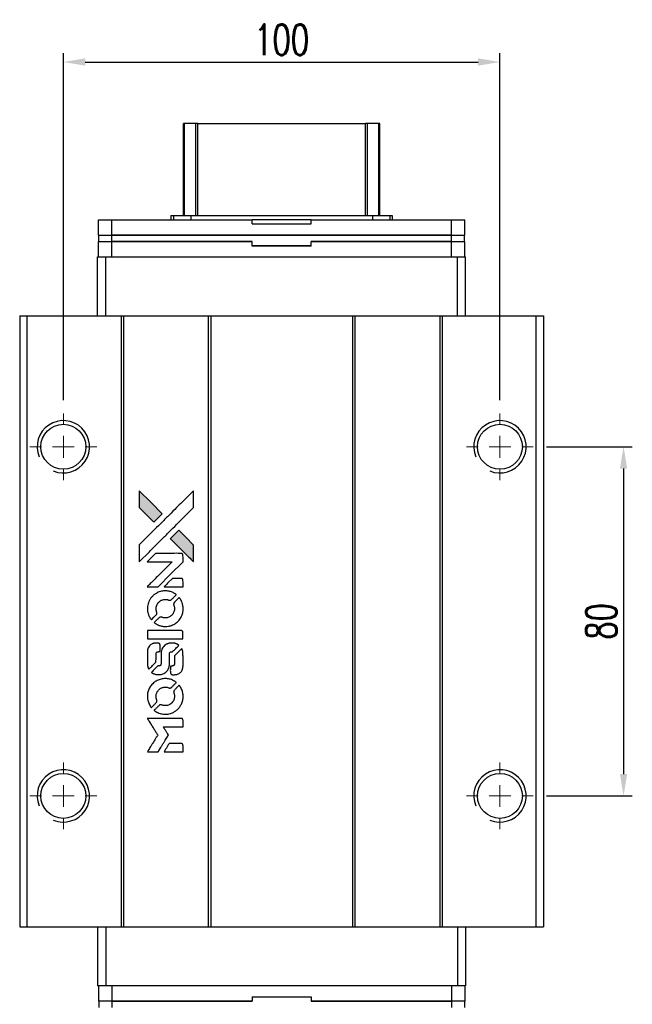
# Model space of a CAD drawing. Header units: millimetres. Extents: x 65 to 613, y 152 to 622.
# Tile 2 of 3: x 97 to 237, y 397 to 622. Entities that reach past the tile are written whole.
import ezdxf

# ---------------------------------------------------------------- set-up
doc = ezdxf.new("R2010")
doc.units = ezdxf.units.MM
doc.header["$LTSCALE"] = 2
doc.header["$PDSIZE"] = -1
doc.layers.add('DIM', color=4, linetype='Continuous')
doc.styles.add('DIM-7', font='SIMPLEX.shx', dxfattribs={"width": 0.7, "bigfont": 'chineset.shx'})
doc.dimstyles.new('CNS', dxfattribs={"dimtxt": 3.5, "dimasz": 2.5, "dimexe": 1, "dimexo": 1.5, "dimgap": 0.09, "dimtad": 0, "dimdsep": 46, "dimtxsty": 'DIM-7', "dimcen": 0.09, "dimclrd": 1, "dimclre": 1, "dimclrt": 4, "dimadec": 0, "dimazin": 0, "dimtfac": 1, "dimtix": 1, "dimtmove": 2, "dimatfit": 3, "dimfxl": 1, "dimtvp": 0.971429, "dimtolj": 1, "dimarcsym": 0})

# ---------------------------------------------------------------- blocks, each defined once
blk = doc.blocks.new('SW_CENTERMARKSYMBOL_3')
at = {"color": 0, "linetype": 'Continuous', "lineweight": 18}
for p, q in [((0, 5), (0, 7.65)), ((0, 0), (0, 2.5)), ((-5, 0), (-7.65, 0)), ((0, 0), (-2.5, 0)), ((0, 0), (0, -2.5)), ((0, 0), (2.5, 0)), ((5, 0), (7.65, 0)), ((0, -5), (0, -7.65))]:
    blk.add_line(p, q, dxfattribs=at)
blk = doc.blocks.new('SW_CENTERMARKSYMBOL_4')
at = {"color": 0, "linetype": 'Continuous', "lineweight": 18}
for p, q in [((0, 5), (0, 7.65)), ((0, 0), (0, 2.5)), ((-5, 0), (-7.65, 0)), ((0, 0), (-2.5, 0)), ((0, 0), (0, -2.5)), ((0, 0), (2.5, 0)), ((5, 0), (7.65, 0)), ((0, -5), (0, -7.65))]:
    blk.add_line(p, q, dxfattribs=at)
blk = doc.blocks.new('SW_CENTERMARKSYMBOL_5')
at = {"color": 0, "linetype": 'Continuous', "lineweight": 18}
for p, q in [((0, 5), (0, 7.65)), ((0, 0), (0, 2.5)), ((-5, 0), (-7.65, 0)), ((0, 0), (-2.5, 0)), ((0, 0), (0, -2.5)), ((0, 0), (2.5, 0)), ((5, 0), (7.65, 0)), ((0, -5), (0, -7.65))]:
    blk.add_line(p, q, dxfattribs=at)
blk = doc.blocks.new('SW_CENTERMARKSYMBOL_6')
at = {"color": 0, "linetype": 'Continuous', "lineweight": 18}
for p, q in [((0, 5), (0, 7.65)), ((0, 0), (0, 2.5)), ((-5, 0), (-7.65, 0)), ((0, 0), (-2.5, 0)), ((0, 0), (0, -2.5)), ((0, 0), (2.5, 0)), ((5, 0), (7.65, 0)), ((0, -5), (0, -7.65))]:
    blk.add_line(p, q, dxfattribs=at)
blk = doc.blocks.new('LOGO')
at = {"linetype": 'Continuous'}
h = blk.add_hatch(color=22, dxfattribs=at)
h.dxf.hatch_style = 1
h.paths.add_polyline_path([(513.28, 1429.74), (513.28, 1427.8), (513.28, 1425.87), (514.96, 1424.21, 0.000288), (515.6, 1423.57, 0.000479), (516.15, 1423.03, 0.000013), (516.64, 1422.54, 0.197177), (516.65, 1422.54, 0.197497), (516.65, 1422.54, 0.00004), (516.94, 1422.82, 0.000834), (517.25, 1423.13, 0.000506), (517.61, 1423.5), (518.57, 1424.46), (515.93, 1427.1)])
h.paths.add_polyline_path([(522.33, 1420.69), (521.37, 1419.73, 0.000476), (521, 1419.36, 0.000789), (520.69, 1419.05, 0.000035), (520.41, 1418.76, 0.19758), (520.41, 1418.76, 0.198396), (520.41, 1418.75, 0.000019), (520.8, 1418.37, 0.000582), (521.22, 1417.94, 0.000351), (521.72, 1417.44, 0.000108), (523.84, 1415.33, 0.000692), (524.92, 1414.26, 0.000077), (525.67, 1413.52, 0.197527), (525.69, 1413.51, 0.410181), (525.71, 1413.52, 0.000493), (525.71, 1413.92, 0.002424), (525.71, 1414.46, 0.000529), (525.72, 1415.41), (525.72, 1417.3), (524.02, 1418.99)])
at = {"color": 22}
for points in [[(514.96, 1424.21, 0.000288), (515.6, 1423.57, 0.000479), (516.15, 1423.03, 0.000013), (516.64, 1422.54, 0.197177), (516.65, 1422.54, 0.197497), (516.65, 1422.54, 0.00004), (516.94, 1422.82, 0.000836), (517.25, 1423.13, 0.000505), (517.61, 1423.5), (518.57, 1424.46), (515.93, 1427.1), (513.28, 1429.74), (513.28, 1427.8), (513.28, 1425.87)], [(515.61, 1415.78, -0.000056), (516.77, 1416.94, -0.000021), (518.39, 1418.56, -0.000021), (520.16, 1420.33, -0.000025), (521.82, 1421.99), (525.72, 1425.87), (525.71, 1427.79), (525.71, 1429.72), (523.09, 1427.12, 0.000274), (521.84, 1425.87, 0.000123), (520.19, 1424.23, 0.000121), (518.45, 1422.5, 0.000165), (516.88, 1420.93), (513.28, 1417.34), (513.28, 1415.4), (513.28, 1413.46)], [(521.72, 1417.44, 0.000108), (523.84, 1415.33, 0.000692), (524.92, 1414.26, 0.000077), (525.67, 1413.52, 0.197527), (525.69, 1413.51, 0.410182), (525.71, 1413.52, 0.000493), (525.71, 1413.92, 0.002424), (525.71, 1414.46, 0.000529), (525.72, 1415.41), (525.72, 1417.3), (524.02, 1418.99), (522.33, 1420.69), (521.37, 1419.73, 0.000476), (521, 1419.36, 0.000789), (520.69, 1419.05, 0.000035), (520.41, 1418.76, 0.19758), (520.41, 1418.76, 0.198396), (520.41, 1418.75, 0.000019), (520.8, 1418.37, 0.000582), (521.22, 1417.94, 0.000351)], [(516.36, 1407.75), (517.6, 1407.75), (520.46, 1410.62), (523.32, 1413.48), (523.32, 1414.28, 0.0008), (523.31, 1414.79, 0.010795), (523.31, 1414.98, 0.030495), (523.29, 1415.08, 0.080372), (523.27, 1415.15, 0.03816), (523.23, 1415.22, 0.041799), (523.17, 1415.28, 0.042486), (523.11, 1415.33, 0.042078), (523.04, 1415.37, 0.099276), (522.95, 1415.39, 0.003302), (522.55, 1415.39, 0.002586), (521.85, 1415.4, 0.000204), (520, 1415.39), (517.04, 1415.39), (516.09, 1414.44), (515.14, 1413.48), (517.99, 1413.47), (520.84, 1413.46), (518.02, 1410.66, 0.000253), (516.93, 1409.58, 0.000412), (516.02, 1408.66, 0.000041), (515.19, 1407.84, 0.041338), (515.16, 1407.8), (515.12, 1407.75)], [(521.16, 1407.75), (523.32, 1407.75), (523.32, 1408.55), (523.31, 1409.36), (523.25, 1409.45, 0.03146), (523.22, 1409.49, 0.026444), (523.19, 1409.54, 0.026444), (523.15, 1409.57, 0.031457), (523.1, 1409.6), (523.01, 1409.66), (521.94, 1409.67), (520.87, 1409.67), (519.94, 1408.72, 0.000745), (519.58, 1408.36, 0.001228), (519.28, 1408.05, 0.000087), (519.01, 1407.77, 0.195134), (519, 1407.76, 0.412117), (519.01, 1407.76, 0.000048), (519.64, 1407.75, 0.00109), (520.34, 1407.75, 0.000653)], [(515.19, 1402.27, 0.023681), (515.24, 1401.94, 0.022402), (515.32, 1401.6, 0.021929), (515.44, 1401.26, 0.020503), (515.59, 1400.93, 0.013745), (515.69, 1400.74, 0.009767), (515.81, 1400.53, 0.009658), (515.93, 1400.35, 0.027804), (516.02, 1400.22), (516.06, 1400.18), (516.66, 1400.77, 0.002053), (516.95, 1401.06, 0.006738), (517.13, 1401.26, 0.007826), (517.26, 1401.39, 0.063909), (517.3, 1401.46, 0.061532), (517.34, 1401.57, 0.068674), (517.35, 1401.68, 0.052072), (517.33, 1401.81, 0.019648), (517.27, 1401.99, -0.018366), (517.21, 1402.2, -0.0288), (517.17, 1402.39, -0.029061), (517.15, 1402.58, -0.019155), (517.15, 1402.81, -0.053809), (517.22, 1403.28, -0.058833), (517.39, 1403.72, -0.058566), (517.66, 1404.11, -0.052525), (518.02, 1404.44, -0.044733), (518.32, 1404.63, -0.040573), (518.67, 1404.76, -0.041123), (519.02, 1404.84, -0.04951), (519.36, 1404.85, -0.017369), (519.52, 1404.84, -0.024255), (519.67, 1404.81, -0.023787), (519.81, 1404.77, -0.015798), (519.96, 1404.71, 0.010631), (520.06, 1404.67, 0.033653), (520.13, 1404.65, 0.037806), (520.2, 1404.64, 0.016307), (520.29, 1404.64, 0.068179), (520.46, 1404.67, 0.095747), (520.6, 1404.74, 0.033418), (520.78, 1404.9, 0.002133), (521.29, 1405.42, 0.001452), (521.57, 1405.71, 0.012393), (521.7, 1405.84, 0.020479), (521.76, 1405.92, 0.344362), (521.76, 1405.95, 0.074287), (521.69, 1406.02, 0.005454), (521.47, 1406.16, 0.008391), (521.24, 1406.3, 0.017097), (521.05, 1406.4, 0.027375), (520.66, 1406.56, 0.02835), (520.27, 1406.68, 0.027723), (519.85, 1406.76, 0.023913), (519.4, 1406.79, 0.027047), (518.87, 1406.78, 0.031685), (518.37, 1406.71, 0.032425), (517.89, 1406.57, 0.031013), (517.43, 1406.38, 0.037914), (516.88, 1406.05, 0.040153), (516.4, 1405.65, 0.039834), (515.98, 1405.18, 0.036173), (515.64, 1404.63, 0.040752), (515.4, 1404.09, 0.035885), (515.24, 1403.5, 0.035491), (515.17, 1402.88, 0.037615)], [(516.85, 1399.42, 0.018008), (517.03, 1399.3, 0.009842), (517.25, 1399.17, 0.009807), (517.48, 1399.05, 0.015716), (517.68, 1398.96, 0.048467), (518.41, 1398.73, 0.045841), (519.19, 1398.64, 0.046006), (519.96, 1398.69, 0.049638), (520.69, 1398.88, 0.064819), (521.64, 1399.39, 0.06695), (522.42, 1400.11, 0.066691), (522.98, 1401.02, 0.063505), (523.3, 1402.06, 0.03135), (523.32, 1402.32, 0.010439), (523.33, 1402.71, 0.010391), (523.32, 1403.11, 0.032408), (523.29, 1403.37, 0.015696), (523.23, 1403.67, 0.018095), (523.15, 1403.96, 0.018551), (523.05, 1404.24, 0.018352), (522.93, 1404.51, 0.015568), (522.84, 1404.68, 0.009832), (522.72, 1404.89, 0.009795), (522.6, 1405.07, 0.023727), (522.5, 1405.21), (522.46, 1405.26), (521.86, 1404.67, 0.001528), (521.53, 1404.34, 0.010022), (521.36, 1404.17, 0.019586), (521.27, 1404.06, 0.061865), (521.22, 1403.98, 0.055054), (521.18, 1403.85, 0.061607), (521.17, 1403.73, 0.048725), (521.19, 1403.58, 0.020221), (521.24, 1403.39, -0.017722), (521.31, 1403.18, -0.02685), (521.34, 1402.99, -0.02759), (521.36, 1402.81, -0.020233), (521.36, 1402.6, -0.04793), (521.3, 1402.21, -0.048386), (521.17, 1401.84, -0.047866), (520.97, 1401.49, -0.044964), (520.7, 1401.19, -0.04333), (520.38, 1400.93, -0.050921), (520.04, 1400.75, -0.051473), (519.67, 1400.64, -0.0459), (519.27, 1400.6, -0.019014), (519.08, 1400.61, -0.024114), (518.9, 1400.63, -0.025081), (518.73, 1400.67, -0.023892), (518.57, 1400.72, 0.008624), (518.44, 1400.77, 0.026486), (518.35, 1400.8, 0.035074), (518.27, 1400.81, 0.02756), (518.18, 1400.81, 0.087163), (518.05, 1400.79, 0.073291), (517.92, 1400.71, 0.028074), (517.73, 1400.55, 0.002594), (517.3, 1400.13), (516.7, 1399.52)], [(519.24, 1395.78), (523.31, 1395.78), (523.31, 1396.58), (523.31, 1397.38), (523.26, 1397.47, 0.071429), (523.21, 1397.55, 0.054799), (523.13, 1397.62, 0.053585), (523.03, 1397.67, 0.060698), (522.93, 1397.7, 0.033975), (522.76, 1397.71), (520.69, 1397.71, 0.000726), (518.66, 1397.71, 0.001084), (516.89, 1397.7), (515.16, 1397.69), (515.16, 1396.73), (515.16, 1395.77)], [(515.18, 1389.81, 0.018538), (515.19, 1389.69, 0.010695), (515.22, 1389.54, 0.01068), (515.25, 1389.4, 0.017678), (515.29, 1389.28, 0.013849), (515.34, 1389.14, 0.011814), (515.4, 1389, 0.004513), (515.46, 1388.86, 0.290035), (515.48, 1388.85, 0.196418), (515.49, 1388.86, 0.000124), (515.73, 1389.09, 0.001477), (516, 1389.35, 0.000898), (516.31, 1389.66), (517.12, 1390.48), (517.13, 1391.49, -0.001471), (517.13, 1392.26, -0.028714), (517.15, 1392.5, -0.097073), (517.19, 1392.63, -0.084199), (517.29, 1392.75, -0.042698), (517.36, 1392.8, -0.053912), (517.43, 1392.84, -0.051004), (517.52, 1392.86, -0.032967), (517.62, 1392.86, 0.00807), (517.67, 1392.86, 0.003023), (517.75, 1392.87, 0.002994), (517.82, 1392.87, 0.003629), (517.9, 1392.88), (518.07, 1392.89), (518.07, 1393.67, 0.001618), (518.07, 1394.04, 0.005206), (518.07, 1394.28, 0.00535), (518.06, 1394.46, 0.060675), (518.05, 1394.52, 0.048484), (518.03, 1394.56, 0.02389), (518.01, 1394.61, 0.022812), (517.98, 1394.65, 0.02462), (517.94, 1394.69, 0.061781), (517.84, 1394.77, 0.080179), (517.74, 1394.81, 0.048561), (517.58, 1394.83, 0.010021), (517.31, 1394.84, 0.016602), (516.95, 1394.83, 0.031409), (516.66, 1394.79, 0.036474), (516.41, 1394.72, 0.03439), (516.16, 1394.62, 0.065928), (515.78, 1394.35, 0.069066), (515.48, 1393.99, 0.065697), (515.28, 1393.55, 0.051559), (515.18, 1393.04, 0.020904), (515.17, 1392.76, 0.000451), (515.17, 1391.42, 0.000419), (515.17, 1390.07, 0.022759)], [(516.23, 1388.03, 0.023289), (516.43, 1387.9, 0.026845), (516.62, 1387.8, 0.026047), (516.83, 1387.72, 0.019751), (517.07, 1387.66, 0.013249), (517.21, 1387.63, 0.025169), (517.32, 1387.61, 0.016532), (517.45, 1387.61, 0.002937), (517.71, 1387.61, 0.003317), (517.94, 1387.61, 0.011808), (518.09, 1387.61, 0.01777), (518.2, 1387.62, 0.021476), (518.3, 1387.64, 0.04325), (518.73, 1387.78, 0.045753), (519.13, 1387.98, 0.04649), (519.47, 1388.25, 0.047672), (519.76, 1388.58, 0.025315), (519.85, 1388.72, 0.015208), (519.94, 1388.9, 0.01512), (520.03, 1389.08, 0.022488), (520.09, 1389.24, 0.027857), (520.16, 1389.5, 0.034138), (520.19, 1389.75, 0.014286), (520.2, 1390.12, 0.00124), (520.2, 1391.08, -0.00103), (520.2, 1391.66, -0.002552), (520.21, 1392.09, -0.001594), (520.21, 1392.42, -0.047676), (520.22, 1392.5, -0.085307), (520.28, 1392.64, -0.097789), (520.38, 1392.75, -0.085947), (520.52, 1392.82, -0.051339), (520.71, 1392.86, 0.014634), (520.78, 1392.86, 0.015028), (520.84, 1392.87, 0.014927), (520.89, 1392.89, 0.059415), (520.93, 1392.9, 0.070595), (520.99, 1392.95, 0.00028), (521.68, 1393.62, 0.000111), (522.38, 1394.32, 0.200239), (522.39, 1394.35, 0.268906), (522.38, 1394.36, 0.001866), (522.21, 1394.46, 0.007532), (522.05, 1394.55, 0.017818), (521.92, 1394.61, 0.013256), (521.79, 1394.66, 0.011636), (521.64, 1394.71, 0.011528), (521.49, 1394.76, 0.012303), (521.34, 1394.8, 0.0423), (521.11, 1394.83, 0.013657), (520.76, 1394.83, 0.013857), (520.42, 1394.82, 0.037428), (520.17, 1394.79, 0.014927), (520.01, 1394.75, 0.0122), (519.83, 1394.69, 0.012518), (519.67, 1394.64, 0.023062), (519.55, 1394.58, 0.065961), (519.09, 1394.27, 0.06055), (518.71, 1393.84, 0.059676), (518.44, 1393.33, 0.060497), (518.3, 1392.77, 0.025683), (518.29, 1392.65, 0.001528), (518.29, 1392.29, 0.002124), (518.28, 1391.83, 0.001173), (518.28, 1391.27, -0.000809), (518.28, 1390.29, -0.017164), (518.27, 1390, -0.063931), (518.24, 1389.85, -0.108429), (518.17, 1389.74, -0.052941), (518.1, 1389.68, -0.063675), (518.02, 1389.63, -0.050562), (517.91, 1389.61, -0.020337), (517.77, 1389.59, 0.009897), (517.68, 1389.59, 0.016482), (517.61, 1389.58, 0.019019), (517.55, 1389.56, 0.06043), (517.51, 1389.55, 0.076267), (517.42, 1389.49, 0.00054), (516.79, 1388.85, 0.000307), (516.15, 1388.19, 0.142594), (516.12, 1388.14, 0.232419), (516.12, 1388.13, 0.022995), (516.15, 1388.1, 0.024627), (516.19, 1388.06, 0.015407)], [(520.45, 1387.92, 0.065483), (520.5, 1387.83, 0.053271), (520.57, 1387.74, 0.052018), (520.66, 1387.67, 0.0556), (520.76, 1387.62, 0.036839), (520.82, 1387.6, 0.026922), (520.9, 1387.59, 0.016905), (521, 1387.59, 0.004317), (521.17, 1387.59, 0.016369), (521.52, 1387.6, 0.029936), (521.81, 1387.64, 0.03418), (522.06, 1387.7, 0.031327), (522.31, 1387.81, 0.046935), (522.61, 1387.99, 0.054053), (522.86, 1388.22, 0.053701), (523.05, 1388.5, 0.045364), (523.19, 1388.83, 0.032479), (523.27, 1389.12, 0.03386), (523.3, 1389.41, 0.013578), (523.32, 1389.88, 0.001155), (523.32, 1391.07, 0.000413), (523.31, 1392.09, 0.005008), (523.3, 1392.48, 0.013199), (523.29, 1392.71, 0.033956), (523.27, 1392.86, 0.013909), (523.23, 1393.03, 0.010864), (523.17, 1393.21, 0.010938), (523.12, 1393.37, 0.028702), (523.07, 1393.48), (523.03, 1393.56), (522.19, 1392.74), (521.36, 1391.92), (521.36, 1390.96, -0.001504), (521.36, 1390.55, -0.00328), (521.36, 1390.24, -0.001901), (521.35, 1389.99, -0.061333), (521.34, 1389.93, -0.063621), (521.31, 1389.85, -0.048633), (521.25, 1389.77, -0.046769), (521.17, 1389.7, -0.047961), (521.09, 1389.64, -0.02678), (521.02, 1389.61, -0.050957), (520.95, 1389.59, -0.029398), (520.87, 1389.58, -0.00401), (520.7, 1389.58), (520.41, 1389.57), (520.41, 1388.8, 0.001061), (520.41, 1388.34, 0.009147), (520.42, 1388.13, 0.020721), (520.43, 1388.01, 0.051619)], [(515.19, 1382.19, 0.024131), (515.24, 1381.84, 0.022344), (515.33, 1381.49, 0.021883), (515.45, 1381.14, 0.020884), (515.6, 1380.79, 0.010669), (515.7, 1380.6, 0.010389), (515.82, 1380.41, 0.010913), (515.93, 1380.23, 0.022227), (516.02, 1380.11), (516.06, 1380.06), (516.67, 1380.68, 0.002452), (516.9, 1380.92, 0.003628), (517.1, 1381.13, 0.001662), (517.28, 1381.32, 0.070159), (517.31, 1381.36, 0.047671), (517.32, 1381.4, 0.018624), (517.33, 1381.45, 0.017921), (517.34, 1381.5, 0.018804), (517.35, 1381.56, 0.018255), (517.35, 1381.64, 0.041312), (517.34, 1381.7, 0.037164), (517.33, 1381.76, 0.012342), (517.29, 1381.84, -0.015101), (517.22, 1382.05, -0.035998), (517.18, 1382.21, -0.033244), (517.16, 1382.38, -0.011249), (517.15, 1382.62, -0.004059), (517.15, 1382.83, -0.019693), (517.16, 1382.94, -0.027943), (517.18, 1383.04, -0.014411), (517.2, 1383.15, -0.033089), (517.3, 1383.43, -0.033887), (517.43, 1383.69, -0.034021), (517.59, 1383.93, -0.033942), (517.78, 1384.14, -0.02816), (518.01, 1384.33, -0.035032), (518.23, 1384.48, -0.035269), (518.48, 1384.6, -0.029196), (518.75, 1384.69, -0.037862), (519.07, 1384.75, -0.043657), (519.37, 1384.75, -0.043064), (519.68, 1384.7, -0.035184), (520, 1384.6, 0.033699), (520.15, 1384.55, 0.052815), (520.28, 1384.53, 0.059167), (520.4, 1384.54, 0.058972), (520.52, 1384.58, 0.059208), (520.61, 1384.64, 0.021125), (520.73, 1384.74, 0.008691), (520.92, 1384.93, 0.000851), (521.37, 1385.39, 0.001873), (521.6, 1385.62, 0.013884), (521.71, 1385.74, 0.022355), (521.76, 1385.81, 0.341453), (521.76, 1385.84, 0.073011), (521.7, 1385.9, 0.004587), (521.48, 1386.04, 0.00748), (521.26, 1386.17, 0.016837), (521.08, 1386.27, 0.028606), (520.66, 1386.46, 0.031352), (520.23, 1386.59, 0.031004), (519.78, 1386.67, 0.0268), (519.3, 1386.69, 0.026698), (518.79, 1386.66, 0.03002), (518.31, 1386.58, 0.030357), (517.85, 1386.45, 0.028554), (517.4, 1386.25, 0.062944), (516.56, 1385.69, 0.062206), (515.88, 1384.94, 0.062448), (515.41, 1384.05, 0.064355), (515.18, 1383.07, 0.017377), (515.17, 1382.88, 0.008369), (515.17, 1382.63, 0.008367), (515.17, 1382.38, 0.01757)], [(516.84, 1379.31, 0.064158), (517.79, 1378.81, 0.06356), (518.83, 1378.56, 0.064004), (519.9, 1378.58, 0.066747), (520.91, 1378.87, 0.04321), (521.54, 1379.22, 0.044737), (522.1, 1379.66, 0.044901), (522.56, 1380.2, 0.044184), (522.93, 1380.81, 0.026293), (523.13, 1381.28, 0.033344), (523.25, 1381.73, 0.033227), (523.32, 1382.19, 0.025815), (523.33, 1382.7, 0.023119), (523.3, 1383.19, 0.031044), (523.22, 1383.62, 0.031337), (523.09, 1384.04, 0.024258), (522.89, 1384.48, 0.015622), (522.81, 1384.63, 0.008495), (522.7, 1384.82, 0.008415), (522.59, 1384.99, 0.020814), (522.5, 1385.11), (522.45, 1385.17), (521.86, 1384.58, 0.002843), (521.42, 1384.14, 0.033917), (521.26, 1383.96, 0.087906), (521.2, 1383.83, 0.073302), (521.17, 1383.67, 0.022047), (521.18, 1383.59, 0.026465), (521.19, 1383.52, 0.022233), (521.21, 1383.44, 0.009985), (521.24, 1383.33, -0.039011), (521.33, 1382.95, -0.044398), (521.36, 1382.58, -0.045096), (521.32, 1382.22, -0.04265), (521.22, 1381.86, -0.071154), (520.94, 1381.35, -0.068827), (520.53, 1380.93, -0.068713), (520.02, 1380.64, -0.070507), (519.45, 1380.51, -0.028605), (519.21, 1380.5, -0.031418), (518.97, 1380.52, -0.031044), (518.74, 1380.57, -0.02668), (518.5, 1380.64, 0.038913), (518.36, 1380.69, 0.043732), (518.22, 1380.71, 0.047754), (518.09, 1380.7, 0.075756), (517.99, 1380.67, 0.07294), (517.93, 1380.63, 0.003456), (517.77, 1380.48, 0.005023), (517.57, 1380.29, 0.002422), (517.31, 1380.03, 0.000819), (517.08, 1379.8, 0.001349), (516.88, 1379.61, 0.0001), (516.71, 1379.43, 0.205335), (516.7, 1379.42, 0.219821), (516.71, 1379.42, 0.002494), (516.75, 1379.39, 0.007089), (516.79, 1379.35, 0.004494)], [(516.38, 1369.92), (517.61, 1369.92), (517.82, 1370.25, -0.000297), (517.94, 1370.46, -0.000037), (518.22, 1370.91, -0.000043), (518.55, 1371.45, -0.000036), (518.9, 1372.02, 0.000044), (519.24, 1372.57, 0.000063), (519.54, 1373.07, 0.000035), (519.8, 1373.49, 0.0009), (519.87, 1373.61), (519.97, 1373.77), (519.84, 1373.99, 0.001175), (519.76, 1374.11, 0.000208), (519.62, 1374.34, 0.000225), (519.45, 1374.62, 0.000203), (519.27, 1374.9, -0.000711), (519.1, 1375.17, -0.001119), (518.96, 1375.4, -0.000263), (518.83, 1375.6, -0.04589), (518.82, 1375.63, -0.519312), (518.84, 1375.65, -0.001914), (519.17, 1375.65, -0.003124), (519.71, 1375.66, -0.000285), (521.07, 1375.66), (523.32, 1375.66), (523.32, 1376.44, 0.001727), (523.32, 1377.01, 0.025279), (523.31, 1377.21, 0.073886), (523.28, 1377.32, 0.07426), (523.21, 1377.42, 0.03264), (523.19, 1377.45, 0.01784), (523.16, 1377.48, 0.017712), (523.12, 1377.51, 0.026854), (523.09, 1377.53), (523.01, 1377.57), (519.07, 1377.57), (515.14, 1377.58), (515.17, 1377.53, -0.004595), (515.19, 1377.5, -0.00016), (515.26, 1377.38, -0.000298), (515.35, 1377.24, -0.000208), (515.45, 1377.08, 0.000986), (515.74, 1376.61, 0.00025), (516.22, 1375.85, 0.000268), (516.72, 1375.05, 0.000436), (517.16, 1374.36, -0.002932), (517.3, 1374.13, -0.004718), (517.41, 1373.94, -0.001113), (517.51, 1373.77, -0.227179), (517.52, 1373.75, -0.045982), (517.51, 1373.73, -0.000145), (517.36, 1373.5, -0.000825), (517.2, 1373.24, -0.000517), (517.02, 1372.94, 0.000056), (516.37, 1371.9, 0.000289), (516.01, 1371.32, 0.000481), (515.75, 1370.89, 0.000418), (515.47, 1370.44), (515.15, 1369.92)], [(521.15, 1369.92), (523.32, 1369.92), (523.32, 1370.7, 0.000842), (523.32, 1371.21, 0.010591), (523.31, 1371.4, 0.028995), (523.3, 1371.5, 0.069543), (523.28, 1371.58, 0.051063), (523.24, 1371.65, 0.039932), (523.18, 1371.72, 0.039414), (523.11, 1371.77, 0.045845), (523.04, 1371.81, 0.094811), (522.96, 1371.83, 0.007124), (522.75, 1371.84, 0.004713), (522.39, 1371.84, 0.000534), (521.56, 1371.84), (520.16, 1371.84), (520.03, 1371.64, 0.000828), (519.68, 1371.07, 0.000879), (519.33, 1370.5, 0.000048), (518.99, 1369.94, 0.137596), (518.99, 1369.92, 0.413028), (518.99, 1369.92, 0.000016), (519.62, 1369.92, 0.000623), (520.32, 1369.92, 0.000374)]]:
    blk.add_lwpolyline(points, format="xyb", close=True, dxfattribs=at)
blk = doc.blocks.new('*D52')
at = {"color": 7, "lineweight": -2}
for p, q in [((106.69, 534.93), (106.69, 614.44)), ((206.69, 534.93), (206.69, 614.44)), ((111.69, 612.44), (201.69, 612.44))]:
    blk.add_line(p, q, dxfattribs=at)
at = {"color": 7}
for points in [[(111.69, 613.28), (111.69, 611.61), (106.69, 612.44)], [(201.69, 613.28), (201.69, 611.61), (206.69, 612.44)]]:
    blk.add_solid(points, dxfattribs=at)
at = {"layer": 'DEFPOINTS', "color": 0}
for p in [(206.69, 612.44), (106.69, 531.93), (206.69, 531.93)]:
    blk.add_point(p, dxfattribs=at)
at = {"color": 7, "insert": (156.69, 617.54), "char_height": 7, "attachment_point": 5, "style": 'DIM-7'}
blk.add_mtext('\\A1;100', dxfattribs=at)
blk = doc.blocks.new('*D53')
at = {"color": 7, "lineweight": -2}
for p, q in [((217.34, 524.28), (237.01, 524.28)), ((235.01, 519.28), (235.01, 449.28)), ((217.34, 444.28), (237.01, 444.28))]:
    blk.add_line(p, q, dxfattribs=at)
at = {"color": 7}
for points in [[(234.18, 519.28), (235.85, 519.28), (235.01, 524.28)], [(234.18, 449.28), (235.85, 449.28), (235.01, 444.28)]]:
    blk.add_solid(points, dxfattribs=at)
at = {"layer": 'DEFPOINTS', "color": 0}
for p in [(214.34, 524.28), (214.34, 444.28), (235.01, 444.28)]:
    blk.add_point(p, dxfattribs=at)
at = {"color": 7, "insert": (229.91, 484.28), "char_height": 7, "attachment_point": 5, "rotation": 90, "style": 'DIM-7'}
blk.add_mtext('\\A1;80', dxfattribs=at)

msp = doc.modelspace()

# ---------------------------------------------------------------- linework, layer by layer
at = {"color": 7, "linetype": 'Continuous', "lineweight": 25}
for p, q in [((134.193, 577.278), (134.193, 598.361)), ((134.433, 577.278), (134.433, 598.361)), ((137.009, 577.278), (137.009, 598.361)), ((137.503, 598.361), (175.883, 598.361)), ((137.503, 577.278), (137.503, 598.361)), ((175.883, 577.278), (175.883, 598.361)), ((176.378, 577.278), (176.378, 598.361)), ((178.954, 577.278), (178.954, 598.361)), ((179.193, 577.278), (179.193, 598.361)), ((114.768, 572.778), (114.768, 576.278)), ((114.768, 576.278), (117.768, 576.278)), ((117.768, 572.778), (117.768, 576.278)), ((117.768, 576.278), (149.943, 576.278)), ((131.341, 577.278), (131.341, 576.278)), ((131.341, 577.278), (131.893, 577.278)), ((131.893, 577.278), (131.893, 576.278)), ((131.893, 577.278), (135.907, 577.278)), ((135.907, 577.278), (135.907, 576.278)), ((135.907, 577.278), (177.479, 577.278)), ((149.943, 575.378), (149.943, 576.278)), ((163.443, 576.278), (149.943, 576.278)), ((149.943, 575.378), (163.443, 575.378)), ((163.443, 575.378), (163.443, 576.278)), ((163.443, 576.278), (195.618, 576.278)), ((177.479, 577.278), (177.479, 576.278)), ((177.479, 577.278), (181.493, 577.278)), ((181.493, 577.278), (181.493, 576.278)), ((181.493, 577.278), (182.046, 577.278)), ((182.046, 577.278), (182.046, 576.278)), ((195.618, 572.778), (195.618, 576.278)), ((195.618, 576.278), (198.618, 576.278)), ((198.618, 572.778), (198.618, 576.278)), ((114.768, 572.778), (117.768, 572.778)), ((114.768, 567.778), (114.768, 571.278)), ((114.768, 571.278), (117.768, 571.278)), ((114.793, 571.278), (114.793, 572.778)), ((117.768, 572.778), (195.618, 572.778)), ((117.768, 567.778), (117.768, 571.278)), ((117.768, 571.278), (149.943, 571.278)), ((117.793, 571.278), (117.793, 572.778)), ((195.593, 572.778), (117.793, 572.778)), ((149.943, 571.278), (117.793, 571.278)), ((149.943, 570.378), (149.943, 571.278)), ((149.943, 570.278), (149.943, 571.278)), ((163.443, 570.378), (163.443, 571.278)), ((163.443, 571.278), (195.618, 571.278)), ((195.593, 571.278), (163.443, 571.278)), ((163.443, 570.278), (163.443, 571.278)), ((195.593, 571.278), (195.593, 572.778)), ((195.618, 572.778), (198.618, 572.778)), ((195.618, 567.778), (195.618, 571.278)), ((195.618, 571.278), (198.618, 571.278)), ((198.593, 571.278), (198.593, 572.778)), ((198.618, 567.778), (198.618, 571.278)), ((149.943, 570.378), (163.443, 570.378)), ((163.443, 570.278), (149.943, 570.278)), ((114.543, 554.278), (114.543, 567.778)), ((114.543, 567.778), (116.443, 567.778)), ((116.443, 554.278), (116.443, 567.778)), ((116.443, 567.778), (196.943, 567.778)), ((196.943, 554.278), (196.943, 567.778)), ((196.943, 567.778), (198.843, 567.778)), ((198.843, 554.278), (198.843, 567.778)), ((96.693, 554.278), (96.693, 414.278)), ((96.693, 554.278), (98.343, 554.278)), ((98.343, 554.278), (98.343, 414.278)), ((98.343, 554.278), (119.943, 554.278)), ((119.943, 554.278), (119.943, 414.278)), ((119.943, 554.278), (120.493, 554.278)), ((120.493, 554.278), (120.493, 414.278)), ((120.493, 554.278), (139.893, 554.278)), ((139.893, 554.278), (139.893, 414.278)), ((139.893, 554.278), (140.443, 554.278)), ((140.443, 554.278), (140.443, 414.278)), ((140.443, 554.278), (172.943, 554.278)), ((172.943, 554.278), (172.943, 414.278)), ((172.943, 554.278), (173.493, 554.278)), ((173.493, 554.278), (173.493, 414.278)), ((173.493, 554.278), (192.893, 554.278)), ((192.893, 554.278), (192.893, 414.278)), ((192.893, 554.278), (193.443, 554.278)), ((193.443, 554.278), (193.443, 414.278)), ((193.443, 554.278), (214.943, 554.278)), ((214.943, 554.278), (214.943, 414.278)), ((214.943, 554.278), (216.693, 554.278)), ((216.693, 554.278), (216.693, 414.278)), ((96.693, 414.278), (98.343, 414.278)), ((98.343, 414.278), (119.943, 414.278)), ((114.543, 414.278), (114.543, 400.778)), ((116.443, 414.278), (116.443, 400.778)), ((119.943, 414.278), (120.493, 414.278)), ((120.493, 414.278), (139.893, 414.278)), ((139.893, 414.278), (140.443, 414.278)), ((140.443, 414.278), (172.943, 414.278)), ((172.943, 414.278), (173.493, 414.278)), ((173.493, 414.278), (192.893, 414.278)), ((192.893, 414.278), (193.443, 414.278)), ((193.443, 414.278), (214.943, 414.278)), ((196.943, 414.278), (196.943, 400.778)), ((198.843, 414.278), (198.843, 400.778)), ((214.943, 414.278), (216.693, 414.278)), ((116.443, 400.778), (114.543, 400.778)), ((114.768, 400.778), (114.768, 397.278)), ((196.943, 400.778), (116.443, 400.778)), ((117.768, 400.778), (117.768, 397.278)), ((195.618, 400.778), (195.618, 397.278)), ((198.843, 400.778), (196.943, 400.778)), ((198.618, 400.778), (198.618, 397.278)), ((117.768, 397.278), (114.768, 397.278)), ((114.793, 397.278), (114.793, 395.778)), ((149.943, 397.278), (117.768, 397.278)), ((117.793, 397.278), (117.793, 395.778)), ((117.793, 397.278), (149.943, 397.278)), ((149.943, 398.278), (149.943, 397.278)), ((149.943, 398.278), (163.443, 398.278)), ((149.943, 398.178), (149.943, 397.278)), ((163.443, 398.178), (149.943, 398.178)), ((163.443, 398.278), (163.443, 397.278)), ((163.443, 398.178), (163.443, 397.278)), ((195.618, 397.278), (163.443, 397.278)), ((163.443, 397.278), (195.593, 397.278)), ((195.593, 397.278), (195.593, 395.778)), ((198.618, 397.278), (195.618, 397.278)), ((198.593, 397.278), (198.593, 395.778))]:
    msp.add_line(p, q, dxfattribs=at)
for centre in [(106.693, 524.278), (206.693, 524.278), (106.693, 444.278), (206.693, 444.278)]:
    msp.add_circle(centre, 5.15, dxfattribs=at)
for centre in [(106.693, 524.278), (206.693, 524.278), (106.693, 444.278), (206.693, 444.278)]:
    msp.add_arc(centre, 6, 247.5, 202.5)
for points, knots in [([(134.433, 598.361), (134.371, 598.361), (134.306, 598.361), (134.216, 598.361), (134.193, 598.361), (134.193, 598.361)], [0, 0, 0, 0, 0.5, 0.5, 1, 1, 1, 1]), ([(137.009, 598.361), (136.962, 598.361), (136.868, 598.361), (136.578, 598.361), (136.383, 598.361), (135.911, 598.361), (135.636, 598.361), (135.049, 598.361), (134.738, 598.361), (134.433, 598.361)], [0, 0, 0, 0, 0.25, 0.25, 0.5, 0.5, 0.75, 0.75, 1, 1, 1, 1]), ([(137.503, 598.361), (137.449, 598.361), (137.391, 598.361), (137.279, 598.361), (137.224, 598.361), (137.131, 598.361), (137.092, 598.361), (137.035, 598.361), (137.017, 598.361), (137.009, 598.361)], [0, 0, 0, 0, 0.25, 0.25, 0.5, 0.5, 0.75, 0.75, 1, 1, 1, 1]), ([(176.378, 598.361), (176.37, 598.361), (176.352, 598.361), (176.295, 598.361), (176.256, 598.361), (176.162, 598.361), (176.108, 598.361), (175.996, 598.361), (175.938, 598.361), (175.883, 598.361)], [0, 0, 0, 0, 0.25, 0.25, 0.5, 0.5, 0.75, 0.75, 1, 1, 1, 1]), ([(178.954, 598.361), (178.648, 598.361), (178.338, 598.361), (177.751, 598.361), (177.476, 598.361), (177.004, 598.361), (176.808, 598.361), (176.519, 598.361), (176.425, 598.361), (176.378, 598.361)], [0, 0, 0, 0, 0.25, 0.25, 0.5, 0.5, 0.75, 0.75, 1, 1, 1, 1]), ([(179.193, 598.361), (179.193, 598.361), (179.171, 598.361), (179.081, 598.361), (179.016, 598.361), (178.954, 598.361)], [0, 0, 0, 0, 0.5, 0.5, 1, 1, 1, 1])]:
    msp.add_open_spline(points, degree=3, knots=knots, dxfattribs=at)

# ---------------------------------------------------------------- block references
at = {"color": 7, "linetype": 'Continuous', "lineweight": 0}
for name, p in [('SW_CENTERMARKSYMBOL_3', (106.693, 524.278)), ('SW_CENTERMARKSYMBOL_6', (206.693, 524.278)), ('SW_CENTERMARKSYMBOL_4', (106.693, 444.278)), ('SW_CENTERMARKSYMBOL_5', (206.693, 444.278))]:
    msp.add_blockref(name, p, dxfattribs=at)
at = {"layer": 'DIM'}
msp.add_blockref('LOGO', (-389.213, -915.537), dxfattribs=at)

# ---------------------------------------------------------------- dimensions: what is measured, and where the dimension line sits
at = {"color": 7}
dim = msp.add_linear_dim(base=(206.693, 612.443), p1=(106.693, 531.928), p2=(206.693, 531.928), dimstyle='CNS', override={"dimscale": 2, "dimgap": 0.8, "dimtad": 1, "dimclrd": 7, "dimclre": 7, "dimclrt": 7, "dimtmove": 1}, dxfattribs=at)
dim.commit()
dim.dimension.update_dxf_attribs({"geometry": '*D52', "text_midpoint": (156.693, 617.543)})
dim = msp.add_linear_dim(base=(235.013, 444.278), p1=(214.343, 524.278), p2=(214.343, 444.278), angle=90, dimstyle='CNS', override={"dimscale": 2, "dimgap": 0.8, "dimtad": 1, "dimclrd": 7, "dimclre": 7, "dimclrt": 7, "dimtmove": 1}, dxfattribs=at)
dim.commit()
dim.dimension.update_dxf_attribs({"geometry": '*D53', "text_midpoint": (229.913, 484.278)})

doc.saveas('drawing.dxf')
